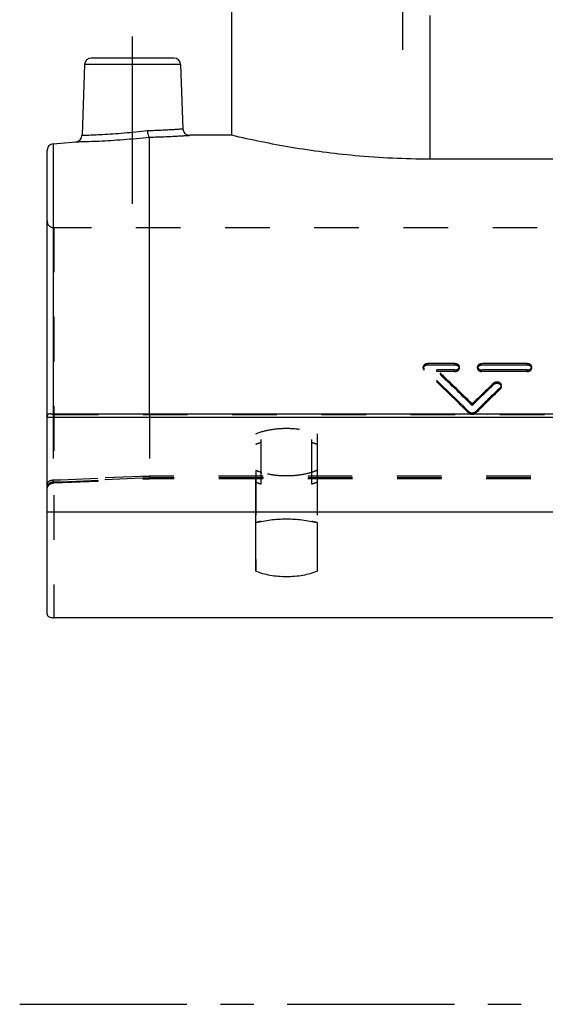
# Model space of a CAD drawing. Header units: millimetres. Extents: x 401 to 599, y 337 to 663.
# Tile 1 of 8: x 401 to 478, y 358 to 502. Entities that reach past the tile are written whole.
import ezdxf

# ---------------------------------------------------------------- set-up
doc = ezdxf.new("R2010")
doc.units = ezdxf.units.MM
doc.header["$LTSCALE"] = 65.185185
doc.linetypes.add('CENTER', pattern=[0.6, 0.375, -0.075, 0.075, -0.075])
doc.linetypes.add('HIDDEN', pattern=[0.2, 0.1, -0.1])
doc.layers.get('0').update_dxf_attribs({"linetype": 'CONTINUOUS'})
for name, color, linetype in [('DEFAULT_2', 8, 'HIDDEN'), ('FASEN', 7, 'CONTINUOUS'), ('FLAECHEN', 7, 'CONTINUOUS'), ('KONST.EL_MIT_GEO', 7, 'CONTINUOUS')]:
    doc.layers.add(name, color=color, linetype=linetype)

msp = doc.modelspace()

# ---------------------------------------------------------------- linework, layer by layer
at = {"color": 7, "linetype": 'Continuous'}
msp.add_line((420, 444.56), (420, 484.99), dxfattribs=at)
msp.add_open_spline([(444.5, 421.54), (443.83, 421.26), (442.33, 420.85), (440, 420.66), (437.67, 420.85), (436.17, 421.26), (435.5, 421.54)], degree=3, knots=[0, 0, 0, 0, 0.238419, 0.5, 0.761581, 1, 1, 1, 1], dxfattribs=at)
at = {"layer": 'DEFAULT_2', "color": 8, "linetype": 'HIDDEN'}
for p, q in [((420, 444.56), (420, 435.46)), ((435.5, 436.28), (435.5, 421.54)), ((444.5, 436.28), (444.5, 421.54)), ((405.96, 434.44), (419.98, 435.05)), ((580.04, 435.19), (419.96, 435.19)), ((580.02, 435.05), (419.98, 435.05)), ((580, 435.46), (420, 435.46))]:
    msp.add_line(p, q, dxfattribs=at)
for centre, radius, start, end in [((439.23, 445.45), 9.9, 252.7706, 253.0428), ((439.26, 445.53), 9.98, 253.0428, 253.2747), ((440.74, 445.53), 9.98, 286.7253, 286.9572), ((440.77, 445.45), 9.9, 286.9572, 287.2294)]:
    msp.add_arc(centre, radius, start, end, dxfattribs=at)
for points, knots in [([(436.3, 435.99), (436.23, 436.02), (435.96, 436.1), (435.69, 436.2), (435.5, 436.28)], [0, 0, 0, 0, 0.256425, 1, 1, 1, 1]), ([(444.5, 436.28), (444.44, 436.26), (444.17, 436.15), (443.91, 436.06), (443.7, 435.99)], [0, 0, 0, 0, 0.243418, 1, 1, 1, 1]), ([(419.98, 435.05), (419.97, 435.05), (419.97, 435.07), (419.97, 435.09), (419.96, 435.13), (419.96, 435.17), (419.96, 435.19)], [0, 0, 0, 0, 0.073151, 0.264094, 0.574939, 1, 1, 1, 1]), ([(419.98, 435.05), (419.97, 435.05), (419.97, 435.07), (419.97, 435.09), (419.96, 435.13), (419.96, 435.17), (419.96, 435.19)], [0, 0, 0, 0, 0.073153, 0.264097, 0.574941, 1, 1, 1, 1]), ([(420, 435.46), (420, 435.4), (420, 435.3), (419.99, 435.19), (419.99, 435.12), (419.99, 435.08), (419.98, 435.07), (419.98, 435.05), (419.98, 435.05)], [0, 0, 0, 0, 0.41651, 0.731714, 0.845776, 0.928831, 0.979916, 1, 1, 1, 1]), ([(420, 435.46), (420, 435.4), (420, 435.3), (419.99, 435.19), (419.99, 435.12), (419.99, 435.08), (419.98, 435.07), (419.98, 435.05), (419.98, 435.05)], [0, 0, 0, 0, 0.416511, 0.731715, 0.845776, 0.928831, 0.979916, 1, 1, 1, 1]), ([(443.7, 435.99), (443.12, 435.81), (441.89, 435.55), (440, 435.42), (438.11, 435.55), (436.88, 435.81), (436.3, 435.99)], [0, 0, 0, 0, 0.242656, 0.5, 0.757344, 1, 1, 1, 1]), ([(436.3, 434.26), (436.23, 434.28), (435.96, 434.37), (435.69, 434.47), (435.5, 434.55)], [0, 0, 0, 0, 0.256322, 1, 1, 1, 1]), ([(444.5, 434.55), (444.44, 434.52), (444.17, 434.42), (443.9, 434.32), (443.7, 434.26)], [0, 0, 0, 0, 0.243539, 1, 1, 1, 1])]:
    msp.add_open_spline(points, degree=3, knots=knots, dxfattribs=at)
at = {"layer": 'FASEN', "color": 7, "linetype": 'Continuous'}
msp.add_line((405.91, 484.02), (409.19, 484.3), dxfattribs=at)
at = {"layer": 'FLAECHEN', "color": 2, "linetype": 'CENTER'}
for p, q in [((457, 497.75), (457, 646.75)), ((417.5, 475.25), (417.5, 501.55)), ((401, 358.25), (599, 358.25))]:
    msp.add_line(p, q, dxfattribs=at)
at = {"layer": 'FLAECHEN', "color": 7, "linetype": 'Continuous'}
for p, q in [((432, 485.24), (432, 639.25)), ((410.47, 495.58), (410.11, 485.27)), ((424.53, 495.58), (424.86, 486.22)), ((432, 485.25), (425.86, 485.25)), ((595, 430.18), (405, 430.18))]:
    msp.add_line(p, q, dxfattribs=at)
at = {"layer": 'FLAECHEN', "color": 8, "linetype": 'HIDDEN'}
for p, q in [((432.05, 485.25), (432, 485.25)), ((594, 471.75), (406, 471.75))]:
    msp.add_line(p, q, dxfattribs=at)
at = {"layer": 'KONST.EL_MIT_GEO', "color": 7, "linetype": 'Continuous'}
for p, q in [((461, 481.77), (461, 502.75)), ((423.53, 496.55), (411.47, 496.55)), ((410.47, 495.58), (410.11, 485.27)), ((424.53, 495.58), (410.47, 495.58)), ((424.53, 495.58), (424.86, 486.22)), ((432.01, 485.25), (432, 485.25)), ((405.91, 484.02), (405.91, 444.56)), ((405, 415.25), (405, 483.02)), ((527, 481.77), (461, 481.77)), ((405, 444.06), (595, 444.06)), ((405.5, 444.56), (594.5, 444.56)), ((435.5, 421.54), (435.5, 428.65)), ((444.5, 428.65), (444.5, 421.54)), ((594, 414.75), (406, 414.75))]:
    msp.add_line(p, q, dxfattribs=at)
at = {"layer": 'KONST.EL_MIT_GEO', "color": 8, "linetype": 'HIDDEN'}
for p, q in [((432, 485.25), (432.01, 485.25)), ((406, 471.75), (406, 414.75)), ((464.62, 451.88), (460.66, 451.88)), ((460.66, 451.66), (460.66, 451.88)), ((464.62, 451.66), (464.62, 451.88)), ((475.19, 451.88), (468.58, 451.88)), ((468.58, 451.66), (468.58, 451.88)), ((475.19, 451.66), (475.19, 451.88)), ((460, 451.2), (460, 451.42)), ((460.13, 450.93), (460.13, 451.15)), ((464.62, 451.66), (460.66, 451.66)), ((464.62, 450.96), (461.98, 450.96)), ((461.98, 450.74), (461.98, 450.96)), ((464.62, 450.74), (461.98, 450.74)), ((464.62, 450.74), (464.62, 450.96)), ((465.28, 451.2), (465.28, 451.42)), ((467.92, 451.2), (467.92, 451.42)), ((475.19, 451.66), (468.58, 451.66)), ((475.19, 450.96), (468.58, 450.96)), ((468.58, 450.74), (468.58, 450.96)), ((475.19, 450.74), (468.58, 450.74)), ((475.19, 450.74), (475.19, 450.96)), ((475.85, 451.2), (475.85, 451.42)), ((470.24, 448.78), (470.24, 449)), ((471.3, 448.22), (471.3, 448.44)), ((471.43, 448.5), (471.43, 448.72)), ((466.61, 444.68), (466.61, 444.9)), ((467.15, 445.78), (467.15, 446)), ((467.69, 444.68), (467.69, 444.9)), ((405.91, 444.56), (405.91, 434.84)), ((406, 444.43), (594, 444.43)), ((436.3, 434.26), (436.3, 441.91)), ((443.7, 434.26), (443.7, 441.91)), ((435.5, 428.65), (435.5, 441.62)), ((444.5, 441.62), (444.5, 428.65)), ((405.91, 434.84), (420, 435.46)), ((420, 435.46), (405.91, 434.84)), ((419.96, 435.19), (406, 434.57)), ((406, 434.57), (419.96, 435.19))]:
    msp.add_line(p, q, dxfattribs=at)
for points in [[(405, 433.44), (405, 433.52), (405.01, 433.6), (405.03, 433.68), (405.05, 433.76), (405.08, 433.84), (405.12, 433.91), (405.16, 433.98), (405.21, 434.05), (405.26, 434.11), (405.32, 434.17), (405.38, 434.22), (405.45, 434.27), (405.52, 434.31), (405.59, 434.35), (405.66, 434.38), (405.74, 434.41)], [(405.74, 434.41), (405.82, 434.42), (405.9, 434.43), (405.96, 434.44)]]:
    msp.add_lwpolyline(points, dxfattribs=at)
at = {"layer": 'KONST.EL_MIT_GEO', "color": 7, "linetype": 'Continuous'}
for centre, start, end in [((411.47, 495.55), 90, 178), ((423.53, 495.55), 2, 90), ((409.11, 485.3), 274.9992, 358), ((425.86, 486.25), 181.9999, 270.0009), ((406, 483.02), 95, 180)]:
    msp.add_arc(centre, 1, start, end, dxfattribs=at)
at = {"layer": 'KONST.EL_MIT_GEO', "color": 8, "linetype": 'HIDDEN'}
for centre, radius, start, end in [((406, 472.75), 1, 180, 270), ((405.7, 444.06), 0.699, 174.7467, 180.0393), ((405.5, 443.83), 0.729, 89.9358, 92.3822), ((439.46, 412.86), 16.28, 101.1455, 104.074), ((440.49, 412.62), 16.52, 75.9479, 78.8327), ((405.25, 415.25), 0.251, 180.0522, 190.152), ((406, 416.75), 2, 267.4665, 269.9986)]:
    msp.add_arc(centre, radius, start, end, dxfattribs=at)
for centre, major_axis, start_param, end_param in [((458.6, 362.75), (-77.85, 118.59), -1.100597, -1.029844), ((458.6, 362.75), (-77.66, 118.3), -1.100812, -1.029885), ((460.24, 362.75), (-77.85, 118.59), -1.088448, -1.032003), ((460.24, 362.75), (-77.66, 118.3), -1.088633, -1.032049), ((474.06, 362.75), (77.85, 118.59), 1.054673, 1.088448), ((474.06, 362.75), (77.66, 118.3), 1.054775, 1.088633), ((475.71, 362.75), (77.85, 118.59), 1.061118, 1.100597), ((475.71, 362.75), (77.66, 118.3), 1.061235, 1.100812)]:
    msp.add_ellipse(centre, major_axis=major_axis, ratio=0.40948, start_param=start_param, end_param=end_param, dxfattribs=at)
at = {"layer": 'KONST.EL_MIT_GEO', "color": 7, "linetype": 'Continuous'}
for points, knots in [([(409.19, 484.3), (409.21, 484.31), (409.29, 484.3), (409.46, 484.31), (409.74, 484.32), (410.13, 484.33), (410.62, 484.34), (411.46, 484.37), (412.69, 484.42), (414.35, 484.51), (416.82, 484.68), (418.72, 484.85), (420, 484.99)], [0, 0, 0, 0, 0.005311, 0.021165, 0.047333, 0.083438, 0.128965, 0.183266, 0.315025, 0.471407, 0.643892, 1, 1, 1, 1]), ([(410.11, 485.27), (410.12, 485.26), (410.16, 485.27), (410.23, 485.27), (410.36, 485.27), (410.59, 485.28), (410.93, 485.29), (411.36, 485.3), (412.1, 485.33), (413.19, 485.38), (414.66, 485.47), (416.29, 485.6), (417.97, 485.76), (419.1, 485.89), (419.66, 485.96)], [0, 0, 0, 0, 0.005272, 0.011844, 0.021014, 0.047014, 0.08292, 0.128243, 0.182369, 0.313954, 0.470473, 0.643336, 0.823081, 1, 1, 1, 1]), ([(419.66, 485.96), (420.03, 485.96), (420.72, 485.98), (421.72, 486.02), (422.61, 486.07), (423.37, 486.11), (423.92, 486.15), (424.27, 486.17), (424.48, 486.19), (424.64, 486.2), (424.75, 486.21), (424.82, 486.21), (424.85, 486.21), (424.86, 486.22)], [0, 0, 0, 0, 0.209104, 0.402399, 0.575045, 0.722697, 0.841639, 0.889369, 0.928848, 0.959823, 0.982095, 0.995514, 1, 1, 1, 1]), ([(419.66, 485.96), (419.68, 485.73), (419.73, 485.43), (419.86, 485.11), (419.95, 485), (420, 484.99)], [0, 0, 0, 0, 0.64165, 0.864739, 1, 1, 1, 1]), ([(420, 484.99), (420.78, 485.01), (421.9, 485.04), (423.32, 485.1), (424.17, 485.15), (424.87, 485.19), (425.33, 485.22), (425.61, 485.23), (425.74, 485.24), (425.82, 485.25), (425.85, 485.25), (425.86, 485.25)], [0, 0, 0, 0, 0.401498, 0.57405, 0.721826, 0.84103, 0.928536, 0.959639, 0.982011, 0.995491, 1, 1, 1, 1]), ([(461, 481.77), (457.33, 481.77), (450.53, 482.08), (440.85, 483.35), (434.88, 484.57), (432.01, 485.25)], [0, 0, 0, 0, 0.376103, 0.697161, 1, 1, 1, 1]), ([(405.5, 444.56), (405.38, 444.56), (405.18, 444.51), (405.02, 444.28), (405, 444.14), (405, 444.06)], [0, 0, 0, 0, 0.458774, 0.705094, 1, 1, 1, 1]), ([(435.5, 428.65), (436.22, 428.83), (437.71, 429.1), (440, 429.23), (442.29, 429.1), (443.78, 428.83), (444.5, 428.65)], [0, 0, 0, 0, 0.244851, 0.5, 0.755149, 1, 1, 1, 1]), ([(405, 415.25), (405, 415.18), (405.07, 415.02), (405.31, 414.87), (405.63, 414.77), (405.87, 414.75), (406, 414.75)], [0, 0, 0, 0, 0.170695, 0.395586, 0.680026, 1, 1, 1, 1])]:
    msp.add_open_spline(points, degree=3, knots=knots, dxfattribs=at)
at = {"layer": 'KONST.EL_MIT_GEO', "color": 8, "linetype": 'HIDDEN'}
for points, knots in [([(420, 484.99), (420, 484.99), (420, 484.99), (420, 484.99), (419.99, 484.99)], [0, 0, 0, 0, 0.185228, 1, 1, 1, 1]), ([(460.66, 451.88), (460.58, 451.88), (460.41, 451.85), (460.19, 451.76), (460.04, 451.61), (460, 451.48), (460, 451.42)], [0, 0, 0, 0, 0.290426, 0.558888, 0.793098, 1, 1, 1, 1]), ([(465.28, 451.42), (465.28, 451.48), (465.24, 451.61), (465.09, 451.76), (464.87, 451.85), (464.71, 451.88), (464.62, 451.88)], [0, 0, 0, 0, 0.206904, 0.441122, 0.709579, 1, 1, 1, 1]), ([(468.58, 451.88), (468.5, 451.88), (468.34, 451.85), (468.12, 451.76), (467.97, 451.61), (467.92, 451.48), (467.92, 451.42)], [0, 0, 0, 0, 0.29042, 0.558878, 0.793096, 1, 1, 1, 1]), ([(475.85, 451.42), (475.85, 451.48), (475.81, 451.61), (475.65, 451.76), (475.44, 451.85), (475.27, 451.88), (475.19, 451.88)], [0, 0, 0, 0, 0.206904, 0.441122, 0.709579, 1, 1, 1, 1]), ([(460.66, 451.66), (460.58, 451.66), (460.41, 451.63), (460.19, 451.54), (460.04, 451.39), (460, 451.26), (460, 451.2)], [0, 0, 0, 0, 0.290423, 0.558883, 0.793094, 1, 1, 1, 1]), ([(460, 451.42), (460, 451.37), (460.03, 451.27), (460.09, 451.18), (460.13, 451.15)], [0, 0, 0, 0, 0.476975, 1, 1, 1, 1]), ([(460, 451.2), (460, 451.15), (460.03, 451.05), (460.09, 450.96), (460.13, 450.93)], [0, 0, 0, 0, 0.476977, 1, 1, 1, 1]), ([(465.28, 451.2), (465.28, 451.26), (465.24, 451.39), (465.09, 451.54), (464.87, 451.63), (464.71, 451.66), (464.62, 451.66)], [0, 0, 0, 0, 0.206908, 0.441127, 0.709582, 1, 1, 1, 1]), ([(464.62, 450.96), (464.71, 450.96), (464.87, 450.98), (465.09, 451.08), (465.24, 451.23), (465.28, 451.36), (465.28, 451.42)], [0, 0, 0, 0, 0.290003, 0.55845, 0.793024, 1, 1, 1, 1]), ([(464.62, 450.74), (464.71, 450.74), (464.87, 450.76), (465.09, 450.86), (465.24, 451.01), (465.28, 451.14), (465.28, 451.2)], [0, 0, 0, 0, 0.289999, 0.558444, 0.79302, 1, 1, 1, 1]), ([(468.58, 451.66), (468.5, 451.66), (468.34, 451.63), (468.12, 451.54), (467.97, 451.39), (467.92, 451.26), (467.92, 451.2)], [0, 0, 0, 0, 0.290417, 0.558873, 0.793092, 1, 1, 1, 1]), ([(467.92, 451.42), (467.92, 451.36), (467.97, 451.23), (468.12, 451.08), (468.34, 450.98), (468.5, 450.96), (468.58, 450.96)], [0, 0, 0, 0, 0.206976, 0.44155, 0.709997, 1, 1, 1, 1]), ([(467.92, 451.2), (467.92, 451.14), (467.97, 451.01), (468.12, 450.86), (468.34, 450.76), (468.5, 450.74), (468.58, 450.74)], [0, 0, 0, 0, 0.20698, 0.441556, 0.710001, 1, 1, 1, 1]), ([(475.85, 451.2), (475.85, 451.26), (475.81, 451.39), (475.65, 451.54), (475.44, 451.63), (475.27, 451.66), (475.19, 451.66)], [0, 0, 0, 0, 0.206908, 0.441127, 0.709582, 1, 1, 1, 1]), ([(475.19, 450.96), (475.27, 450.96), (475.44, 450.98), (475.65, 451.08), (475.81, 451.23), (475.85, 451.36), (475.85, 451.42)], [0, 0, 0, 0, 0.290003, 0.55845, 0.793024, 1, 1, 1, 1]), ([(475.19, 450.74), (475.27, 450.74), (475.44, 450.76), (475.65, 450.86), (475.81, 451.01), (475.85, 451.14), (475.85, 451.2)], [0, 0, 0, 0, 0.289999, 0.558444, 0.79302, 1, 1, 1, 1]), ([(471.43, 448.72), (471.43, 448.77), (471.41, 448.87), (471.31, 449.01), (471.16, 449.11), (470.92, 449.2), (470.58, 449.2), (470.33, 449.09), (470.24, 449)], [0, 0, 0, 0, 0.101737, 0.211618, 0.333735, 0.467116, 0.745593, 1, 1, 1, 1]), ([(471.43, 448.5), (471.43, 448.55), (471.41, 448.65), (471.31, 448.79), (471.16, 448.89), (470.92, 448.98), (470.58, 448.98), (470.33, 448.87), (470.24, 448.78)], [0, 0, 0, 0, 0.101745, 0.21163, 0.333748, 0.467126, 0.745595, 1, 1, 1, 1]), ([(471.3, 448.44), (471.34, 448.48), (471.41, 448.56), (471.43, 448.67), (471.43, 448.72)], [0, 0, 0, 0, 0.52058, 1, 1, 1, 1]), ([(471.3, 448.22), (471.34, 448.26), (471.41, 448.34), (471.43, 448.45), (471.43, 448.5)], [0, 0, 0, 0, 0.520572, 1, 1, 1, 1]), ([(466.61, 444.9), (466.75, 444.76), (467.15, 444.63), (467.55, 444.76), (467.69, 444.9)], [0, 0, 0, 0, 0.5, 1, 1, 1, 1]), ([(466.61, 444.68), (466.75, 444.54), (467.15, 444.41), (467.55, 444.54), (467.69, 444.68)], [0, 0, 0, 0, 0.5, 1, 1, 1, 1]), ([(405.5, 444.56), (405.54, 444.56), (405.72, 444.55), (405.88, 444.49), (406, 444.43)], [0, 0, 0, 0, 0.23316, 1, 1, 1, 1]), ([(435.5, 441.62), (436.17, 441.9), (437.67, 442.31), (440, 442.5), (442.33, 442.31), (443.83, 441.9), (444.5, 441.62)], [0, 0, 0, 0, 0.238419, 0.5, 0.761581, 1, 1, 1, 1]), ([(435.5, 440.11), (435.56, 440.14), (435.83, 440.23), (436.1, 440.32), (436.3, 440.38)], [0, 0, 0, 0, 0.244343, 1, 1, 1, 1]), ([(443.7, 440.38), (443.77, 440.36), (444.04, 440.28), (444.3, 440.19), (444.5, 440.11)], [0, 0, 0, 0, 0.255555, 1, 1, 1, 1]), ([(405.91, 434.84), (405.79, 434.83), (405.57, 434.8), (405.27, 434.67), (405.06, 434.49), (405, 434.32), (405, 434.25)], [0, 0, 0, 0, 0.305543, 0.579631, 0.808245, 1, 1, 1, 1]), ([(405.96, 434.44), (405.95, 434.44), (405.93, 434.49), (405.92, 434.55), (405.92, 434.69), (405.91, 434.78), (405.91, 434.84)], [0, 0, 0, 0, 0.075276, 0.270715, 0.58398, 1, 1, 1, 1]), ([(406, 434.57), (405.87, 434.57), (405.61, 434.53), (405.28, 434.34), (405.06, 434.05), (405, 433.82), (405, 433.71)], [0, 0, 0, 0, 0.266185, 0.523164, 0.766593, 1, 1, 1, 1]), ([(406, 434.57), (405.99, 434.54), (405.99, 434.49), (405.97, 434.45), (405.96, 434.44), (405.96, 434.44)], [0, 0, 0, 0, 0.71141, 0.905584, 1, 1, 1, 1])]:
    msp.add_open_spline(points, degree=3, knots=knots, dxfattribs=at)

doc.saveas('drawing.dxf')
